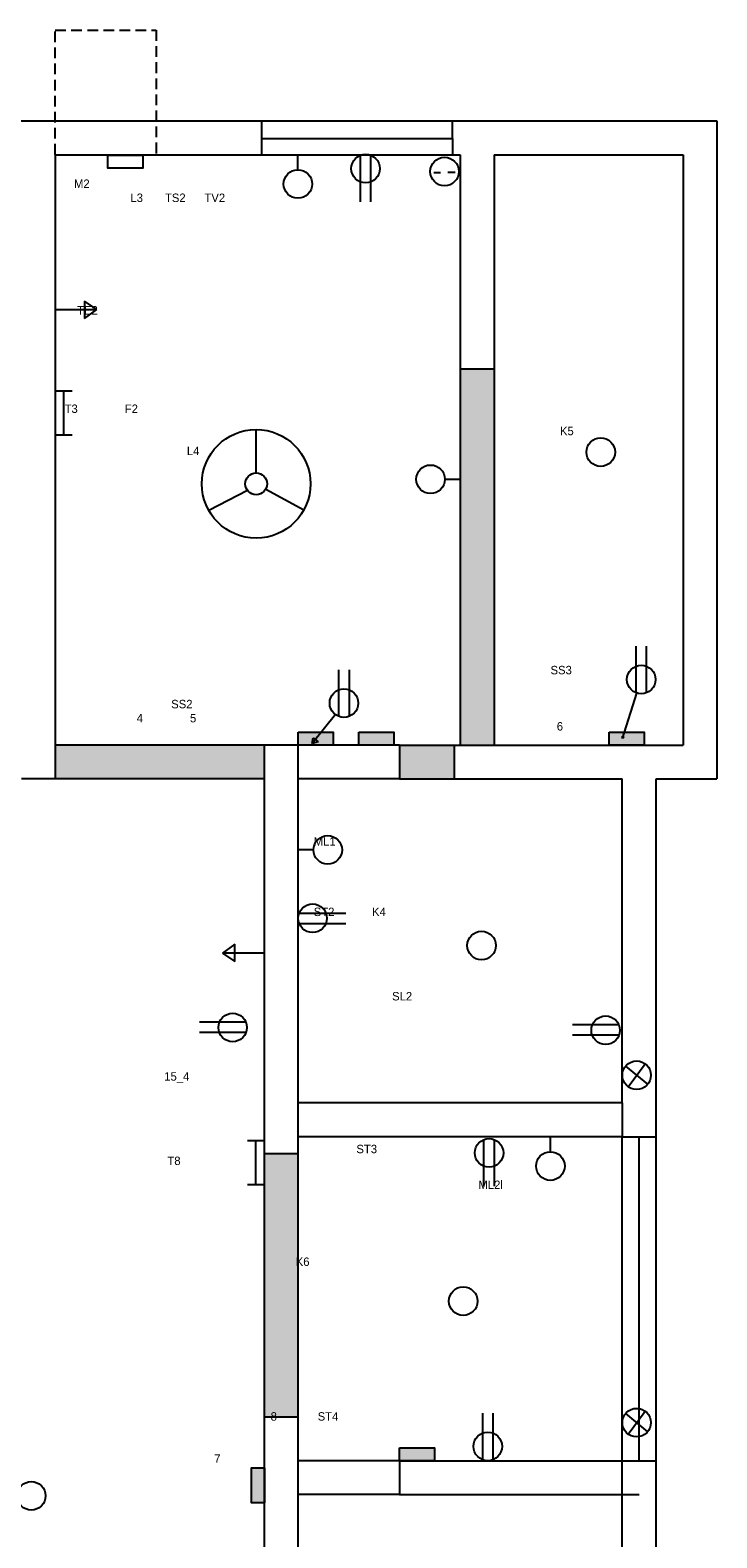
# Model space of a CAD drawing. Header units: inches. Extents: x 25 to 971, y 0 to 821.
# Tile 4 of 5: x 374 to 578, y 374 to 821. Entities that reach past the tile are written whole.
import ezdxf

# ---------------------------------------------------------------- set-up
doc = ezdxf.new("R2010")
doc.units = ezdxf.units.IN
doc.header["$MEASUREMENT"] = 0
doc.linetypes.add('ACAD_ISO02W100', pattern=[15, 12, -3])
doc.linetypes.add('HIDDEN2', pattern=[4.7625, 3.175, -1.5875])

msp = doc.modelspace()

# ---------------------------------------------------------------- hatches: boundary and pattern name
at = {"linetype": 'HIDDEN2'}
for points in [[(511.91, 657.3), (511.91, 720.8), (501.91, 720.8), (501.91, 657.3), (501.91, 609.3), (511.91, 609.3)], [(500.15, 609.3), (483.91, 609.3), (483.91, 599.3), (500.15, 599.3)]]:
    msp.add_hatch(color=53, dxfattribs=at).paths.add_polyline_path(points)
for color, points in [(5, [(464.29, 613.14), (460.69, 613.14), (458.97, 611.01), (459.85, 610.3), (457.99, 609.8), (458.33, 611.53), (458.97, 611.01), (460.69, 613.14), (453.91, 613.14), (453.91, 609.3), (464.29, 609.3)]), (5, [(482.21, 613.14), (471.84, 613.14), (471.84, 609.3), (482.21, 609.3)]), (5, [(556.4, 613.14), (550.54, 613.14), (550.12, 611.81), (550.41, 611.71), (549.94, 611.26), (549.85, 611.9), (550.12, 611.81), (550.54, 613.14), (546.03, 613.14), (546.03, 609.3), (556.4, 609.3)]), (53, [(443.91, 609.3), (429.91, 609.3), (381.91, 609.3), (381.91, 599.3), (429.91, 599.3), (443.91, 599.3)]), (53, [(453.91, 488.21), (443.91, 488.21), (443.91, 445.3), (443.91, 410.33), (453.91, 410.33), (453.91, 445.3)]), (5, [(494.29, 401.14), (483.91, 401.14), (483.91, 397.3), (494.29, 397.3)]), (5, [(443.91, 395.22), (440.08, 395.22), (440.08, 384.85), (443.91, 384.85)])]:
    msp.add_hatch(color=color).paths.add_polyline_path(points)

# ---------------------------------------------------------------- linework, layer by layer
for p, q in [((381.91, 784.3), (381.91, 821.2)), ((381.91, 821.2), (411.84, 821.2)), ((411.84, 821.2), (411.84, 784.3))]:
    msp.add_line(p, q, dxfattribs=at)
for p, q in [((246.91, 794.3), (376.91, 794.3)), ((376.91, 794.3), (506.91, 794.3)), ((376.91, 794.3), (506.91, 794.3)), ((506.91, 794.3), (577.91, 794.3)), ((577.91, 794.3), (577.91, 599.3)), ((381.91, 784.3), (501.91, 784.3)), ((381.91, 784.3), (381.91, 599.3)), ((453.8, 779.84), (453.8, 784.36)), ((472.24, 784.09), (472.24, 770.33)), ((475.33, 784.14), (475.33, 770.33)), ((501.91, 784.3), (501.91, 657.3)), ((511.91, 784.3), (567.91, 784.3)), ((511.91, 784.3), (511.91, 657.3)), ((567.91, 784.3), (567.91, 609.3)), ((494.06, 779.06), (496.07, 779.06)), ((498.19, 779.14), (500.39, 779.14)), ((381.91, 738.46), (394.25, 738.46)), ((394.25, 738.46), (390.58, 740.93)), ((390.58, 740.93), (390.58, 735.75)), ((390.58, 735.75), (394.25, 738.46)), ((501.91, 720.8), (511.91, 720.8)), ((381.91, 714.33), (386.91, 714.33)), ((384.35, 714.33), (384.35, 701.32)), ((441.45, 690.02), (441.45, 702.86)), ((381.91, 701.32), (386.91, 701.32)), ((497.33, 688.11), (501.84, 688.11)), ((438.85, 684.81), (427.44, 678.84)), ((444.29, 685.2), (455.56, 679.05)), ((501.91, 657.3), (501.91, 609.3)), ((511.91, 657.3), (511.91, 609.3)), ((554.03, 624.82), (554.03, 638.63)), ((557.12, 624.87), (557.12, 638.63)), ((465.98, 617.81), (465.98, 631.63)), ((469.07, 617.86), (469.07, 631.63)), ((549.94, 611.26), (554.23, 624.75)), ((464.94, 618.38), (457.99, 609.8)), ((429.91, 609.3), (381.91, 609.3)), ((453.91, 609.3), (429.91, 609.3)), ((443.91, 599.3), (443.91, 609.3)), ((453.91, 498.3), (453.91, 609.3)), ((483.91, 609.3), (453.91, 609.3)), ((457.99, 609.8), (458.33, 611.53)), ((459.85, 610.3), (457.99, 609.8)), ((458.33, 611.53), (459.85, 610.3)), ((483.91, 609.3), (554.91, 609.3)), ((483.91, 609.3), (554.91, 609.3)), ((483.91, 609.3), (554.91, 609.3)), ((483.91, 609.3), (483.91, 599.3)), ((500.15, 609.3), (500.15, 599.3)), ((549.94, 611.26), (549.85, 611.9)), ((549.85, 611.9), (550.41, 611.71)), ((550.41, 611.71), (549.94, 611.26)), ((549.94, 611.26), (549.94, 611.26)), ((554.91, 609.3), (567.91, 609.3)), ((429.91, 599.3), (381.91, 599.3)), ((443.91, 599.3), (429.91, 599.3)), ((443.91, 493.3), (443.91, 599.3)), ((483.91, 599.3), (453.91, 599.3)), ((483.91, 599.3), (549.91, 599.3)), ((549.91, 503.3), (549.91, 599.3)), ((559.91, 498.3), (559.91, 599.3)), ((559.91, 599.3), (577.91, 599.3)), ((458.43, 578.29), (453.91, 578.29)), ((454.18, 559.52), (467.99, 559.52)), ((454.23, 556.43), (467.99, 556.43)), ((435.12, 550.37), (431.46, 547.67)), ((435.12, 545.19), (435.12, 550.37)), ((443.79, 547.67), (431.46, 547.67)), ((431.46, 547.67), (435.12, 545.19)), ((438.4, 527.27), (424.64, 527.27)), ((438.45, 524.18), (424.64, 524.18)), ((548.89, 526.46), (535.12, 526.46)), ((548.94, 523.37), (535.12, 523.37)), ((550.87, 514.21), (557.42, 508.84)), ((551.64, 508.12), (556.65, 514.94)), ((549.91, 503.3), (453.91, 503.3)), ((549.91, 503.3), (549.91, 493.3)), ((453.91, 493.3), (453.91, 498.3)), ((559.91, 392.3), (559.91, 498.3)), ((438.84, 492.14), (443.83, 492.14)), ((441.28, 492.14), (441.28, 479.13)), ((443.91, 445.3), (443.91, 493.3)), ((549.91, 493.3), (453.91, 493.3)), ((453.91, 445.3), (453.91, 493.3)), ((508.84, 492.41), (508.84, 478.65)), ((511.92, 492.46), (511.92, 478.65)), ((528.61, 488.83), (528.61, 493.35)), ((549.91, 392.3), (549.91, 493.3)), ((549.91, 493.3), (559.91, 493.3)), ((554.91, 397.3), (554.91, 493.3)), ((453.91, 488.21), (443.91, 488.21)), ((438.84, 479.13), (443.83, 479.13)), ((443.91, 387.3), (443.91, 445.3)), ((453.91, 387.3), (453.91, 445.3)), ((508.59, 397.57), (508.59, 411.38)), ((511.67, 397.62), (511.67, 411.38)), ((550.87, 411.25), (557.42, 405.89)), ((551.64, 405.16), (556.65, 411.98)), ((443.91, 410.33), (453.91, 410.33)), ((483.91, 397.3), (453.91, 397.3)), ((483.91, 397.3), (554.91, 397.3)), ((483.91, 397.3), (483.91, 387.3)), ((554.91, 397.3), (559.91, 397.3)), ((549.91, 291.3), (549.91, 392.3)), ((559.91, 286.3), (559.91, 392.3)), ((443.91, 291.3), (443.91, 387.3)), ((453.91, 291.3), (453.91, 387.3)), ((483.91, 387.3), (453.91, 387.3)), ((483.91, 387.3), (554.91, 387.3))]:
    msp.add_line(p, q)
at = {"color": 3}
for p, q in [((443.1, 784.3), (443.1, 794.3)), ((499.59, 789.09), (499.59, 794.3)), ((443.02, 789.09), (499.59, 789.09)), ((499.59, 789.09), (499.59, 784.3))]:
    msp.add_line(p, q, dxfattribs=at)
at = {"linetype": 'ACAD_ISO02W100'}
msp.add_line((381.91, 599.3), (371.91, 599.3), dxfattribs=at)
for points in [[(397.53, 784.17), (407.9, 784.17), (407.9, 780.34), (397.53, 780.34)], [(453.91, 613.14), (464.29, 613.14), (464.29, 609.3), (453.91, 609.3)], [(471.84, 613.14), (482.21, 613.14), (482.21, 609.3), (471.84, 609.3)], [(546.03, 613.14), (556.4, 613.14), (556.4, 609.3), (546.03, 609.3)], [(483.91, 401.14), (494.29, 401.14), (494.29, 397.3), (483.91, 397.3)], [(443.91, 395.22), (443.91, 384.85), (440.08, 384.85), (440.08, 395.22)]]:
    msp.add_lwpolyline(points, close=True)
for centre, radius in [((473.85, 780.18), 4.23), ((497.25, 779.31), 4.23), ((453.8, 775.61), 4.23), ((441.45, 686.77), 16.09), ((543.52, 696.16), 4.23), ((441.45, 686.77), 3.25), ((493.1, 688.11), 4.23), ((555.52, 628.78), 4.23), ((467.46, 621.78), 4.23), ((462.66, 578.29), 4.23), ((458.15, 558.03), 4.23), ((508.21, 549.95), 4.23), ((434.49, 525.66), 4.23), ((544.97, 524.85), 4.23), ((554.15, 511.53), 4.23), ((510.44, 488.5), 4.23), ((528.61, 484.6), 4.23), ((502.78, 444.57), 4.23), ((554.15, 408.57), 4.23), ((510.07, 401.53), 4.23), ((374.83, 386.88), 4.23)]:
    msp.add_circle(centre, radius)

# ---------------------------------------------------------------- texts
at = {"char_height": 2.5, "attachment_point": 1}
for s, insert, width in [('\\P\\P\\P      M2                    \\P                        L3       TS2      TV2\\P\\P\\P\\P\\P\\P\\P\\P       TE2 \\P\\P\\P\\P\\P\\P\\P   T3               F2                  \\P\\P\\P                                          L4\\P\\P\\P\\P\\P\\P\\P\\P\\P\\P\\P\\P\\P\\P\\P\\P\\P\\P                                     SS2\\P                          4               5        \\P                                 ', (381.91, 789.45), 123.3176), ('\\P\\P\\P       K5\\P\\P\\P\\P\\P\\P\\P\\P\\P\\P\\P\\P\\P\\P\\P\\P\\P    SS3\\P\\P\\P\\P      6', (524.93, 716.17), 52.989), ('\\P\\P\\P\\P\\P        ML1\\P\\P\\P\\P\\P        ST2            K4\\P\\P\\P\\P\\P                               \\P                                 SL2', (451.07, 602.86), 106.247), ('           15_4  \\P\\P\\P\\P\\P\\P            T8', (404, 512.41), 39.9137), ('\\P  \\P\\P\\P         ML2l\\P      ', (498.93, 496.97), 75.4403), ('            \\P                      \\P                              K6\\P\\P\\P\\P\\P\\P\\P\\P\\P\\P\\P                      8             ST4\\P\\P\\P    7', (425.3, 465.84), 106.7222)]:
    msp.add_mtext(s, dxfattribs=dict(at, insert=insert, width=width))
at = {"linetype": 'HIDDEN2', "insert": (457.2, 490.91), "char_height": 2.5, "width": 66.2106, "attachment_point": 1}
msp.add_mtext('               ST3', dxfattribs=at)

doc.saveas('drawing.dxf')
